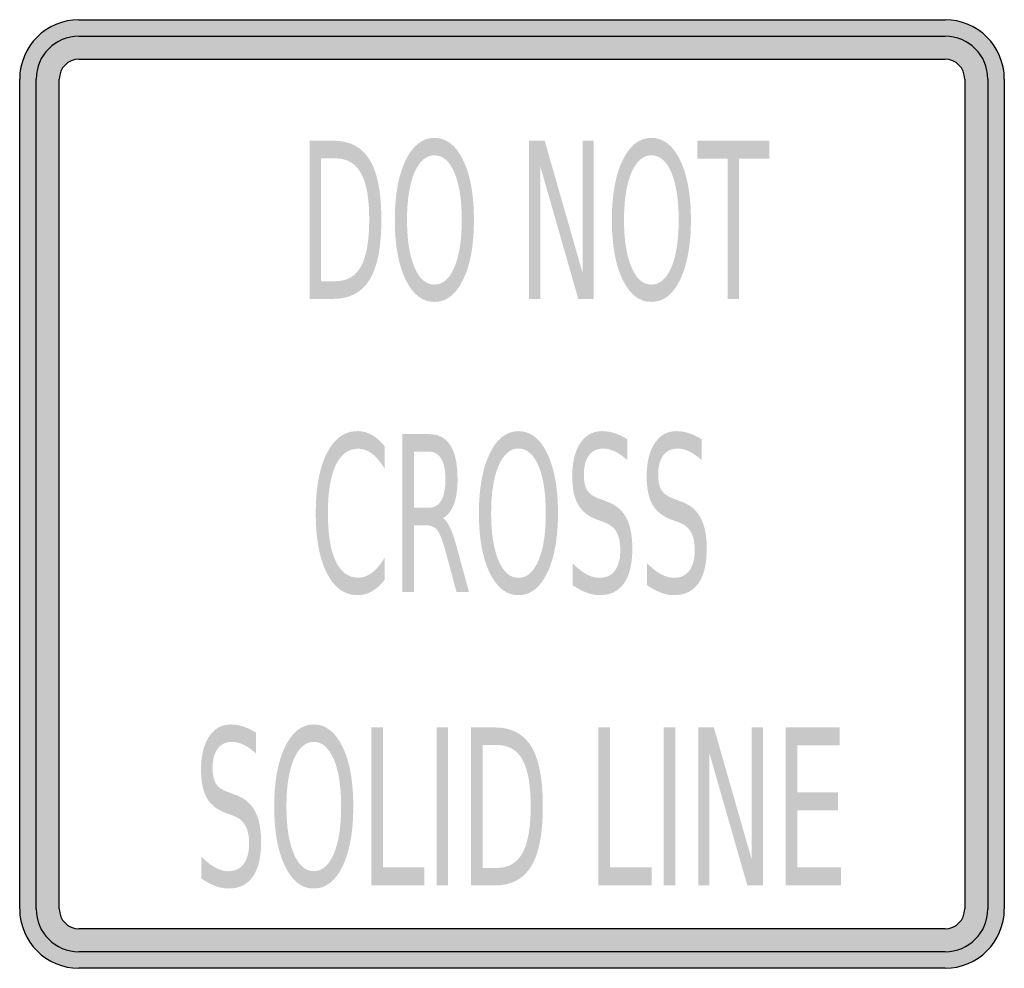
# Model space of a CAD drawing. Header units: inches. Extents: x -0.5 to 0.5, y -0.48 to 0.48.
import ezdxf

# ---------------------------------------------------------------- set-up
doc = ezdxf.new("R2010")
doc.units = ezdxf.units.IN
doc.header["$MEASUREMENT"] = 0

msp = doc.modelspace()

# ---------------------------------------------------------------- hatches: boundary and pattern name
h = msp.add_hatch(color=7)
h.paths.add_polyline_path([(-0.5, -0.4217), (-0.5, 0.4217), (-0.4995, 0.4298), (-0.4978, 0.4377), (-0.4953, 0.4452), (-0.4918, 0.4522), (-0.4875, 0.4585), (-0.4823, 0.4643), (-0.4765, 0.4693), (-0.4702, 0.4737), (-0.4632, 0.4772), (-0.4558, 0.4798), (-0.448, 0.4813), (-0.4398, 0.482), (0.4398, 0.482), (0.448, 0.4813), (0.4558, 0.4798), (0.4632, 0.4772), (0.4702, 0.4737), (0.4765, 0.4693), (0.4823, 0.4643), (0.4875, 0.4585), (0.4918, 0.4522), (0.4953, 0.4452), (0.4978, 0.4377), (0.4995, 0.4298), (0.5, 0.4217), (0.5, -0.4217), (0.4995, -0.4298), (0.4978, -0.4377), (0.4953, -0.4452), (0.4918, -0.4522), (0.4875, -0.4585), (0.4823, -0.4643), (0.4765, -0.4693), (0.4702, -0.4737), (0.4632, -0.4772), (0.4558, -0.4798), (0.448, -0.4813), (0.4398, -0.482), (-0.4398, -0.482), (-0.448, -0.4813), (-0.4558, -0.4798), (-0.4632, -0.4772), (-0.4702, -0.4737), (-0.4765, -0.4693), (-0.4823, -0.4643), (-0.4875, -0.4585), (-0.4918, -0.4522), (-0.4953, -0.4452), (-0.4978, -0.4377), (-0.4995, -0.4298), (-0.5, -0.4217)])
h.paths.add_polyline_path([(-0.4598, -0.4217), (-0.4598, 0.4217), (-0.4597, 0.4243), (-0.4592, 0.427), (-0.4583, 0.4295), (-0.4572, 0.4318), (-0.454, 0.4358), (-0.4498, 0.439), (-0.4475, 0.4402), (-0.4452, 0.441), (-0.4425, 0.4415), (-0.4398, 0.4418), (0.4398, 0.4418), (0.4425, 0.4415), (0.4452, 0.441), (0.4475, 0.4402), (0.4498, 0.439), (0.454, 0.4358), (0.4572, 0.4318), (0.4583, 0.4295), (0.4592, 0.427), (0.4597, 0.4243), (0.4598, 0.4217), (0.4598, -0.4217), (0.4597, -0.4245), (0.4592, -0.427), (0.4583, -0.4295), (0.4572, -0.4318), (0.454, -0.4358), (0.4498, -0.439), (0.4475, -0.4402), (0.4452, -0.441), (0.4425, -0.4417), (0.4398, -0.4418), (-0.4398, -0.4418), (-0.4425, -0.4417), (-0.4452, -0.441), (-0.4475, -0.4402), (-0.4498, -0.439), (-0.454, -0.4358), (-0.4572, -0.4318), (-0.4583, -0.4295), (-0.4592, -0.427), (-0.4597, -0.4245), (-0.4598, -0.4217)], flags=0)
h = msp.add_hatch(color=7)
edge = h.paths.add_edge_path()
edge.add_spline(control_points=[(-0.0788, 0.3619), (-0.0666, 0.3619), (-0.0569, 0.3543), (-0.0496, 0.3392), (-0.0423, 0.3241), (-0.0387, 0.3039), (-0.0387, 0.2785), (-0.0387, 0.2531), (-0.0423, 0.2329), (-0.0496, 0.2178), (-0.0569, 0.2027), (-0.0666, 0.1952), (-0.0788, 0.1952), (-0.091, 0.1952), (-0.1007, 0.2027), (-0.108, 0.2178), (-0.1153, 0.2328), (-0.119, 0.2531), (-0.119, 0.2785), (-0.119, 0.3039), (-0.1153, 0.3241), (-0.108, 0.3392), (-0.1007, 0.3543), (-0.091, 0.3619), (-0.0788, 0.3619)], knot_values=[0, 0, 0, 0, 1, 1, 1, 2, 2, 2, 3, 3, 3, 4, 4, 4, 5, 5, 5, 6, 6, 6, 7, 7, 7, 8, 8, 8, 8], degree=3, periodic=0)
edge = h.paths.add_edge_path(flags=0)
edge.add_spline(control_points=[(-0.0788, 0.3442), (-0.0873, 0.3442), (-0.0941, 0.3383), (-0.0991, 0.3266), (-0.1041, 0.3148), (-0.1066, 0.2988), (-0.1066, 0.2785), (-0.1066, 0.2582), (-0.1041, 0.2422), (-0.0991, 0.2305), (-0.0941, 0.2187), (-0.0873, 0.2128), (-0.0788, 0.2128), (-0.0703, 0.2128), (-0.0635, 0.2187), (-0.0585, 0.2305), (-0.0535, 0.2422), (-0.051, 0.2582), (-0.051, 0.2785), (-0.051, 0.2988), (-0.0535, 0.3148), (-0.0585, 0.3266), (-0.0635, 0.3383), (-0.0703, 0.3442), (-0.0788, 0.3442)], knot_values=[0, 0, 0, 0, 1, 1, 1, 2, 2, 2, 3, 3, 3, 4, 4, 4, 5, 5, 5, 6, 6, 6, 7, 7, 7, 8, 8, 8, 8], degree=3, periodic=0)
h = msp.add_hatch(color=7)
edge = h.paths.add_edge_path()
edge.add_spline(control_points=[(0.1416, 0.3619), (0.1538, 0.3619), (0.1635, 0.3543), (0.1708, 0.3392), (0.178, 0.3241), (0.1817, 0.3039), (0.1817, 0.2785), (0.1817, 0.2531), (0.178, 0.2329), (0.1708, 0.2178), (0.1635, 0.2027), (0.1538, 0.1952), (0.1416, 0.1952), (0.1294, 0.1952), (0.1197, 0.2027), (0.1124, 0.2178), (0.1051, 0.2328), (0.1014, 0.2531), (0.1014, 0.2785), (0.1014, 0.3039), (0.1051, 0.3241), (0.1124, 0.3392), (0.1197, 0.3543), (0.1294, 0.3619), (0.1416, 0.3619)], knot_values=[0, 0, 0, 0, 1, 1, 1, 2, 2, 2, 3, 3, 3, 4, 4, 4, 5, 5, 5, 6, 6, 6, 7, 7, 7, 8, 8, 8, 8], degree=3, periodic=0)
edge = h.paths.add_edge_path(flags=0)
edge.add_spline(control_points=[(0.1416, 0.3442), (0.1331, 0.3442), (0.1263, 0.3383), (0.1213, 0.3266), (0.1163, 0.3148), (0.1138, 0.2988), (0.1138, 0.2785), (0.1138, 0.2582), (0.1163, 0.2422), (0.1213, 0.2305), (0.1263, 0.2187), (0.1331, 0.2128), (0.1416, 0.2128), (0.1501, 0.2128), (0.1569, 0.2187), (0.1619, 0.2305), (0.1668, 0.2422), (0.1693, 0.2582), (0.1693, 0.2785), (0.1693, 0.2988), (0.1668, 0.3148), (0.1619, 0.3266), (0.1569, 0.3383), (0.1501, 0.3442), (0.1416, 0.3442)], knot_values=[0, 0, 0, 0, 1, 1, 1, 2, 2, 2, 3, 3, 3, 4, 4, 4, 5, 5, 5, 6, 6, 6, 7, 7, 7, 8, 8, 8, 8], degree=3, periodic=0)
h = msp.add_hatch(color=7)
edge = h.paths.add_edge_path()
edge.add_line((-0.2056, 0.359), (-0.1815, 0.359))
edge.add_spline(control_points=[(-0.1815, 0.359), (-0.1647, 0.359), (-0.1523, 0.3525), (-0.1445, 0.3395), (-0.1366, 0.3266), (-0.1327, 0.3063), (-0.1327, 0.2788), (-0.1327, 0.2511), (-0.1367, 0.2308), (-0.1446, 0.2178), (-0.1525, 0.2048), (-0.1648, 0.1983), (-0.1815, 0.1983)], knot_values=[0, 0, 0, 0, 1, 1, 1, 2, 2, 2, 3, 3, 3, 4, 4, 4, 4], degree=3, periodic=0)
edge.add_line((-0.1815, 0.1983), (-0.2056, 0.1983))
edge.add_line((-0.2056, 0.1983), (-0.2056, 0.359))
edge = h.paths.add_edge_path(flags=0)
edge.add_line((-0.1939, 0.3411), (-0.1939, 0.2162))
edge.add_line((-0.1939, 0.2162), (-0.1797, 0.2162))
edge.add_spline(control_points=[(-0.1797, 0.2162), (-0.1677, 0.2162), (-0.159, 0.2212), (-0.1534, 0.2312), (-0.1478, 0.2413), (-0.145, 0.2571), (-0.145, 0.2788), (-0.145, 0.3003), (-0.1478, 0.3161), (-0.1534, 0.3261), (-0.159, 0.3361), (-0.1677, 0.3411), (-0.1797, 0.3411)], knot_values=[0, 0, 0, 0, 1, 1, 1, 2, 2, 2, 3, 3, 3, 4, 4, 4, 4], degree=3, periodic=0)
edge.add_line((-0.1797, 0.3411), (-0.1939, 0.3411))
for points in [[(0.0174, 0.359), (0.0332, 0.359), (0.0717, 0.2246), (0.0717, 0.359), (0.0831, 0.359), (0.0831, 0.1983), (0.0673, 0.1983), (0.0288, 0.3327), (0.0288, 0.1983), (0.0174, 0.1983), (0.0174, 0.359)], [(0.1881, 0.359), (0.2614, 0.359), (0.2614, 0.3407), (0.2306, 0.3407), (0.2306, 0.1983), (0.2189, 0.1983), (0.2189, 0.3407), (0.1881, 0.3407), (0.1881, 0.359)], [(-0.1429, -0.2372), (-0.1311, -0.2372), (-0.1311, -0.3795), (-0.0889, -0.3795), (-0.0889, -0.3978), (-0.1429, -0.3978), (-0.1429, -0.2372)], [(-0.0766, -0.2372), (-0.0649, -0.2372), (-0.0649, -0.3978), (-0.0766, -0.3978), (-0.0766, -0.2372)], [(0.0878, -0.2372), (0.0996, -0.2372), (0.0996, -0.3795), (0.1418, -0.3795), (0.1418, -0.3978), (0.0878, -0.3978), (0.0878, -0.2372)], [(0.1541, -0.2372), (0.1658, -0.2372), (0.1658, -0.3978), (0.1541, -0.3978), (0.1541, -0.2372)], [(0.1891, -0.2372), (0.205, -0.2372), (0.2435, -0.3716), (0.2435, -0.2372), (0.2548, -0.2372), (0.2548, -0.3978), (0.239, -0.3978), (0.2005, -0.2634), (0.2005, -0.3978), (0.1891, -0.3978), (0.1891, -0.2372)], [(0.2781, -0.2372), (0.3329, -0.2372), (0.3329, -0.2554), (0.2899, -0.2554), (0.2899, -0.303), (0.3312, -0.303), (0.3312, -0.3213), (0.2899, -0.3213), (0.2899, -0.3795), (0.334, -0.3795), (0.334, -0.3978), (0.2781, -0.3978), (0.2781, -0.2372)]]:
    msp.add_hatch(color=7).paths.add_polyline_path(points)
h = msp.add_hatch(color=7)
edge = h.paths.add_edge_path()
edge.add_line((-0.1294, 0.0486), (-0.1294, 0.0256))
edge.add_spline(control_points=[(-0.1294, 0.0256), (-0.1334, 0.0325), (-0.1376, 0.0376), (-0.1421, 0.0409), (-0.1465, 0.0443), (-0.1513, 0.046), (-0.1563, 0.046), (-0.1662, 0.046), (-0.1738, 0.0404), (-0.1791, 0.0291), (-0.1844, 0.0179), (-0.187, 0.0017), (-0.187, -0.0195), (-0.187, -0.0407), (-0.1844, -0.0569), (-0.1791, -0.0681), (-0.1738, -0.0794), (-0.1662, -0.085), (-0.1563, -0.085), (-0.1513, -0.085), (-0.1465, -0.0833), (-0.1421, -0.0799), (-0.1376, -0.0765), (-0.1334, -0.0715), (-0.1294, -0.0646)], knot_values=[0, 0, 0, 0, 1, 1, 1, 2, 2, 2, 3, 3, 3, 4, 4, 4, 5, 5, 5, 6, 6, 6, 7, 7, 7, 8, 8, 8, 8], degree=3, periodic=0)
edge.add_line((-0.1294, -0.0646), (-0.1294, -0.0873))
edge.add_spline(control_points=[(-0.1294, -0.0873), (-0.1335, -0.0925), (-0.1378, -0.0964), (-0.1424, -0.099), (-0.147, -0.1016), (-0.1519, -0.1028), (-0.157, -0.1028), (-0.1701, -0.1028), (-0.1805, -0.0954), (-0.188, -0.0805), (-0.1956, -0.0656), (-0.1993, -0.0453), (-0.1993, -0.0195), (-0.1993, 0.0063), (-0.1956, 0.0266), (-0.188, 0.0415), (-0.1805, 0.0564), (-0.1701, 0.0639), (-0.157, 0.0639), (-0.1518, 0.0639), (-0.1469, 0.0626), (-0.1423, 0.06), (-0.1377, 0.0575), (-0.1334, 0.0537), (-0.1294, 0.0486)], knot_values=[0, 0, 0, 0, 1, 1, 1, 2, 2, 2, 3, 3, 3, 4, 4, 4, 5, 5, 5, 6, 6, 6, 7, 7, 7, 8, 8, 8, 8], degree=3, periodic=0)
h = msp.add_hatch(color=7)
edge = h.paths.add_edge_path()
edge.add_spline(control_points=[(-0.0701, -0.0244), (-0.0676, -0.026), (-0.0651, -0.0293), (-0.0628, -0.0345), (-0.0604, -0.0397), (-0.058, -0.0468), (-0.0556, -0.0558)], knot_values=[0, 0, 0, 0, 1, 1, 1, 2, 2, 2, 2], degree=3, periodic=0)
edge.add_line((-0.0556, -0.0558), (-0.0437, -0.0997))
edge.add_line((-0.0437, -0.0997), (-0.0563, -0.0997))
edge.add_line((-0.0563, -0.0997), (-0.0674, -0.0585))
edge.add_spline(control_points=[(-0.0674, -0.0585), (-0.0703, -0.0477), (-0.073, -0.0406), (-0.0757, -0.0371), (-0.0784, -0.0336), (-0.0821, -0.0318), (-0.0867, -0.0318)], knot_values=[0, 0, 0, 0, 1, 1, 1, 2, 2, 2, 2], degree=3, periodic=0)
edge.add_line((-0.0867, -0.0318), (-0.0995, -0.0318))
edge.add_line((-0.0995, -0.0318), (-0.0995, -0.0997))
edge.add_line((-0.0995, -0.0997), (-0.1113, -0.0997))
edge.add_line((-0.1113, -0.0997), (-0.1113, 0.0609))
edge.add_line((-0.1113, 0.0609), (-0.0848, 0.0609))
edge.add_spline(control_points=[(-0.0848, 0.0609), (-0.0748, 0.0609), (-0.0674, 0.0571), (-0.0626, 0.0494), (-0.0577, 0.0418), (-0.0553, 0.0302), (-0.0553, 0.0147), (-0.0553, 0.0046), (-0.0565, -0.0038), (-0.059, -0.0105), (-0.0616, -0.0172), (-0.0653, -0.0218), (-0.0701, -0.0244)], knot_values=[0, 0, 0, 0, 1, 1, 1, 2, 2, 2, 3, 3, 3, 4, 4, 4, 4], degree=3, periodic=0)
edge = h.paths.add_edge_path(flags=0)
edge.add_line((-0.0995, 0.0431), (-0.0995, -0.014))
edge.add_line((-0.0995, -0.014), (-0.0848, -0.014))
edge.add_spline(control_points=[(-0.0848, -0.014), (-0.0791, -0.014), (-0.0748, -0.0115), (-0.0719, -0.0067), (-0.069, -0.0018), (-0.0676, 0.0053), (-0.0676, 0.0147), (-0.0676, 0.0241), (-0.069, 0.0312), (-0.0719, 0.0359), (-0.0748, 0.0407), (-0.0791, 0.0431), (-0.0848, 0.0431)], knot_values=[0, 0, 0, 0, 1, 1, 1, 2, 2, 2, 3, 3, 3, 4, 4, 4, 4], degree=3, periodic=0)
edge.add_line((-0.0848, 0.0431), (-0.0995, 0.0431))
h = msp.add_hatch(color=7)
edge = h.paths.add_edge_path()
edge.add_spline(control_points=[(0.0066, 0.0639), (0.0188, 0.0639), (0.0285, 0.0563), (0.0358, 0.0412), (0.043, 0.0261), (0.0467, 0.0058), (0.0467, -0.0195), (0.0467, -0.0449), (0.043, -0.0651), (0.0358, -0.0802), (0.0285, -0.0953), (0.0188, -0.1028), (0.0066, -0.1028), (-0.0056, -0.1028), (-0.0153, -0.0953), (-0.0226, -0.0802), (-0.0299, -0.0652), (-0.0336, -0.0449), (-0.0336, -0.0195), (-0.0336, 0.0058), (-0.0299, 0.0261), (-0.0226, 0.0412), (-0.0153, 0.0563), (-0.0056, 0.0639), (0.0066, 0.0639)], knot_values=[0, 0, 0, 0, 1, 1, 1, 2, 2, 2, 3, 3, 3, 4, 4, 4, 5, 5, 5, 6, 6, 6, 7, 7, 7, 8, 8, 8, 8], degree=3, periodic=0)
edge = h.paths.add_edge_path(flags=0)
edge.add_spline(control_points=[(0.0066, 0.0462), (-0.0019, 0.0462), (-0.0087, 0.0403), (-0.0137, 0.0286), (-0.0187, 0.0168), (-0.0212, 0.0008), (-0.0212, -0.0195), (-0.0212, -0.0398), (-0.0187, -0.0558), (-0.0137, -0.0675), (-0.0087, -0.0793), (-0.0019, -0.0852), (0.0066, -0.0852), (0.0151, -0.0852), (0.0219, -0.0793), (0.0269, -0.0675), (0.0319, -0.0558), (0.0343, -0.0398), (0.0343, -0.0195), (0.0343, 0.0008), (0.0319, 0.0168), (0.0269, 0.0286), (0.0219, 0.0403), (0.0151, 0.0462), (0.0066, 0.0462)], knot_values=[0, 0, 0, 0, 1, 1, 1, 2, 2, 2, 3, 3, 3, 4, 4, 4, 5, 5, 5, 6, 6, 6, 7, 7, 7, 8, 8, 8, 8], degree=3, periodic=0)
h = msp.add_hatch(color=7)
edge = h.paths.add_edge_path()
edge.add_line((0.117, 0.0557), (0.117, 0.0345))
edge.add_spline(control_points=[(0.117, 0.0345), (0.1126, 0.0384), (0.1084, 0.0414), (0.1044, 0.0433), (0.1004, 0.0452), (0.0966, 0.0462), (0.093, 0.0462), (0.0866, 0.0462), (0.0816, 0.0439), (0.0782, 0.0393), (0.0747, 0.0347), (0.073, 0.0282), (0.073, 0.0197), (0.073, 0.0126), (0.0741, 0.0073), (0.0764, 0.0036), (0.0787, 0), (0.0831, -0.0029), (0.0896, -0.0051)], knot_values=[0, 0, 0, 0, 1, 1, 1, 2, 2, 2, 3, 3, 3, 4, 4, 4, 5, 5, 5, 6, 6, 6, 6], degree=3, periodic=0)
edge.add_line((0.0896, -0.0051), (0.0966, -0.0078))
edge.add_spline(control_points=[(0.0966, -0.0078), (0.1054, -0.0109), (0.1118, -0.0163), (0.116, -0.0241), (0.1201, -0.0319), (0.1222, -0.0423), (0.1222, -0.0554), (0.1222, -0.071), (0.1194, -0.0828), (0.1138, -0.0908), (0.1082, -0.0988), (0.0999, -0.1028), (0.089, -0.1028), (0.0849, -0.1028), (0.0805, -0.102), (0.0759, -0.1003), (0.0713, -0.0985), (0.0665, -0.096), (0.0615, -0.0926)], knot_values=[0, 0, 0, 0, 1, 1, 1, 2, 2, 2, 3, 3, 3, 4, 4, 4, 5, 5, 5, 6, 6, 6, 6], degree=3, periodic=0)
edge.add_line((0.0615, -0.0926), (0.0615, -0.0702))
edge.add_spline(control_points=[(0.0615, -0.0702), (0.0663, -0.0752), (0.071, -0.0789), (0.0755, -0.0814), (0.0801, -0.0839), (0.0846, -0.0852), (0.089, -0.0852), (0.0957, -0.0852), (0.1009, -0.0828), (0.1045, -0.0779), (0.1082, -0.073), (0.11, -0.066), (0.11, -0.057), (0.11, -0.0491), (0.1087, -0.0429), (0.1061, -0.0385), (0.1035, -0.034), (0.0992, -0.0307), (0.0932, -0.0285)], knot_values=[0, 0, 0, 0, 1, 1, 1, 2, 2, 2, 3, 3, 3, 4, 4, 4, 5, 5, 5, 6, 6, 6, 6], degree=3, periodic=0)
edge.add_line((0.0932, -0.0285), (0.0861, -0.0259))
edge.add_spline(control_points=[(0.0861, -0.0259), (0.0773, -0.0227), (0.0709, -0.0176), (0.0671, -0.0107), (0.0632, -0.0038), (0.0612, 0.0057), (0.0612, 0.018), (0.0612, 0.0322), (0.0639, 0.0434), (0.0693, 0.0516), (0.0747, 0.0598), (0.0821, 0.0639), (0.0916, 0.0639), (0.0957, 0.0639), (0.0999, 0.0632), (0.1041, 0.0618), (0.1083, 0.0604), (0.1126, 0.0584), (0.117, 0.0557)], knot_values=[0, 0, 0, 0, 1, 1, 1, 2, 2, 2, 3, 3, 3, 4, 4, 4, 5, 5, 5, 6, 6, 6, 6], degree=3, periodic=0)
h = msp.add_hatch(color=7)
edge = h.paths.add_edge_path()
edge.add_line((0.1925, 0.0557), (0.1925, 0.0345))
edge.add_spline(control_points=[(0.1925, 0.0345), (0.1881, 0.0384), (0.1839, 0.0414), (0.1799, 0.0433), (0.176, 0.0452), (0.1722, 0.0462), (0.1685, 0.0462), (0.1621, 0.0462), (0.1572, 0.0439), (0.1537, 0.0393), (0.1502, 0.0347), (0.1485, 0.0282), (0.1485, 0.0197), (0.1485, 0.0126), (0.1497, 0.0073), (0.152, 0.0036), (0.1543, 0), (0.1586, -0.0029), (0.1651, -0.0051)], knot_values=[0, 0, 0, 0, 1, 1, 1, 2, 2, 2, 3, 3, 3, 4, 4, 4, 5, 5, 5, 6, 6, 6, 6], degree=3, periodic=0)
edge.add_line((0.1651, -0.0051), (0.1721, -0.0078))
edge.add_spline(control_points=[(0.1721, -0.0078), (0.1809, -0.0109), (0.1874, -0.0163), (0.1915, -0.0241), (0.1957, -0.0319), (0.1978, -0.0423), (0.1978, -0.0554), (0.1978, -0.071), (0.195, -0.0828), (0.1893, -0.0908), (0.1837, -0.0988), (0.1755, -0.1028), (0.1646, -0.1028), (0.1604, -0.1028), (0.1561, -0.102), (0.1514, -0.1003), (0.1468, -0.0985), (0.142, -0.096), (0.1371, -0.0926)], knot_values=[0, 0, 0, 0, 1, 1, 1, 2, 2, 2, 3, 3, 3, 4, 4, 4, 5, 5, 5, 6, 6, 6, 6], degree=3, periodic=0)
edge.add_line((0.1371, -0.0926), (0.1371, -0.0702))
edge.add_spline(control_points=[(0.1371, -0.0702), (0.1419, -0.0752), (0.1465, -0.0789), (0.1511, -0.0814), (0.1556, -0.0839), (0.1601, -0.0852), (0.1646, -0.0852), (0.1713, -0.0852), (0.1764, -0.0828), (0.1801, -0.0779), (0.1837, -0.073), (0.1856, -0.066), (0.1856, -0.057), (0.1856, -0.0491), (0.1843, -0.0429), (0.1816, -0.0385), (0.179, -0.034), (0.1747, -0.0307), (0.1687, -0.0285)], knot_values=[0, 0, 0, 0, 1, 1, 1, 2, 2, 2, 3, 3, 3, 4, 4, 4, 5, 5, 5, 6, 6, 6, 6], degree=3, periodic=0)
edge.add_line((0.1687, -0.0285), (0.1616, -0.0259))
edge.add_spline(control_points=[(0.1616, -0.0259), (0.1528, -0.0227), (0.1465, -0.0176), (0.1426, -0.0107), (0.1387, -0.0038), (0.1368, 0.0057), (0.1368, 0.018), (0.1368, 0.0322), (0.1395, 0.0434), (0.1449, 0.0516), (0.1503, 0.0598), (0.1577, 0.0639), (0.1672, 0.0639), (0.1713, 0.0639), (0.1754, 0.0632), (0.1796, 0.0618), (0.1838, 0.0604), (0.1881, 0.0584), (0.1925, 0.0557)], knot_values=[0, 0, 0, 0, 1, 1, 1, 2, 2, 2, 3, 3, 3, 4, 4, 4, 5, 5, 5, 6, 6, 6, 6], degree=3, periodic=0)
h = msp.add_hatch(color=7)
edge = h.paths.add_edge_path()
edge.add_line((-0.2601, -0.2424), (-0.2601, -0.2636))
edge.add_spline(control_points=[(-0.2601, -0.2636), (-0.2645, -0.2597), (-0.2687, -0.2567), (-0.2726, -0.2548), (-0.2766, -0.2529), (-0.2804, -0.2519), (-0.2841, -0.2519), (-0.2905, -0.2519), (-0.2954, -0.2542), (-0.2989, -0.2588), (-0.3024, -0.2634), (-0.3041, -0.2699), (-0.3041, -0.2784), (-0.3041, -0.2855), (-0.3029, -0.2908), (-0.3006, -0.2945), (-0.2983, -0.2981), (-0.294, -0.301), (-0.2875, -0.3032)], knot_values=[0, 0, 0, 0, 1, 1, 1, 2, 2, 2, 3, 3, 3, 4, 4, 4, 5, 5, 5, 6, 6, 6, 6], degree=3, periodic=0)
edge.add_line((-0.2875, -0.3032), (-0.2805, -0.3059))
edge.add_spline(control_points=[(-0.2805, -0.3059), (-0.2717, -0.309), (-0.2652, -0.3144), (-0.2611, -0.3222), (-0.2569, -0.33), (-0.2548, -0.3404), (-0.2548, -0.3535), (-0.2548, -0.3691), (-0.2576, -0.3809), (-0.2632, -0.3889), (-0.2689, -0.3969), (-0.2771, -0.4009), (-0.288, -0.4009), (-0.2921, -0.4009), (-0.2965, -0.4001), (-0.3011, -0.3984), (-0.3058, -0.3966), (-0.3106, -0.3941), (-0.3155, -0.3907)], knot_values=[0, 0, 0, 0, 1, 1, 1, 2, 2, 2, 3, 3, 3, 4, 4, 4, 5, 5, 5, 6, 6, 6, 6], degree=3, periodic=0)
edge.add_line((-0.3155, -0.3907), (-0.3155, -0.3683))
edge.add_spline(control_points=[(-0.3155, -0.3683), (-0.3107, -0.3733), (-0.3061, -0.377), (-0.3015, -0.3795), (-0.2969, -0.382), (-0.2924, -0.3833), (-0.288, -0.3833), (-0.2813, -0.3833), (-0.2762, -0.3809), (-0.2725, -0.376), (-0.2689, -0.3711), (-0.267, -0.3641), (-0.267, -0.3551), (-0.267, -0.3472), (-0.2683, -0.341), (-0.271, -0.3366), (-0.2736, -0.3321), (-0.2779, -0.3288), (-0.2839, -0.3266)], knot_values=[0, 0, 0, 0, 1, 1, 1, 2, 2, 2, 3, 3, 3, 4, 4, 4, 5, 5, 5, 6, 6, 6, 6], degree=3, periodic=0)
edge.add_line((-0.2839, -0.3266), (-0.291, -0.324))
edge.add_spline(control_points=[(-0.291, -0.324), (-0.2998, -0.3208), (-0.3061, -0.3157), (-0.31, -0.3088), (-0.3139, -0.3019), (-0.3158, -0.2924), (-0.3158, -0.2801), (-0.3158, -0.2659), (-0.3131, -0.2547), (-0.3077, -0.2465), (-0.3023, -0.2383), (-0.2949, -0.2342), (-0.2854, -0.2342), (-0.2813, -0.2342), (-0.2772, -0.2349), (-0.273, -0.2363), (-0.2687, -0.2377), (-0.2644, -0.2397), (-0.2601, -0.2424)], knot_values=[0, 0, 0, 0, 1, 1, 1, 2, 2, 2, 3, 3, 3, 4, 4, 4, 5, 5, 5, 6, 6, 6, 6], degree=3, periodic=0)
h = msp.add_hatch(color=7)
edge = h.paths.add_edge_path()
edge.add_spline(control_points=[(-0.2013, -0.2342), (-0.1891, -0.2342), (-0.1794, -0.2418), (-0.1721, -0.2569), (-0.1648, -0.272), (-0.1612, -0.2923), (-0.1612, -0.3177), (-0.1612, -0.343), (-0.1648, -0.3632), (-0.1721, -0.3783), (-0.1794, -0.3934), (-0.1891, -0.4009), (-0.2013, -0.4009), (-0.2135, -0.4009), (-0.2232, -0.3934), (-0.2305, -0.3783), (-0.2378, -0.3633), (-0.2415, -0.343), (-0.2415, -0.3177), (-0.2415, -0.2923), (-0.2378, -0.272), (-0.2305, -0.2569), (-0.2232, -0.2418), (-0.2135, -0.2342), (-0.2013, -0.2342)], knot_values=[0, 0, 0, 0, 1, 1, 1, 2, 2, 2, 3, 3, 3, 4, 4, 4, 5, 5, 5, 6, 6, 6, 7, 7, 7, 8, 8, 8, 8], degree=3, periodic=0)
edge = h.paths.add_edge_path(flags=0)
edge.add_spline(control_points=[(-0.2013, -0.2519), (-0.2098, -0.2519), (-0.2166, -0.2578), (-0.2216, -0.2695), (-0.2266, -0.2813), (-0.2291, -0.2973), (-0.2291, -0.3177), (-0.2291, -0.3379), (-0.2266, -0.3539), (-0.2216, -0.3656), (-0.2166, -0.3774), (-0.2098, -0.3833), (-0.2013, -0.3833), (-0.1928, -0.3833), (-0.186, -0.3774), (-0.181, -0.3656), (-0.176, -0.3539), (-0.1735, -0.3379), (-0.1735, -0.3177), (-0.1735, -0.2973), (-0.176, -0.2813), (-0.181, -0.2695), (-0.186, -0.2578), (-0.1928, -0.2519), (-0.2013, -0.2519)], knot_values=[0, 0, 0, 0, 1, 1, 1, 2, 2, 2, 3, 3, 3, 4, 4, 4, 5, 5, 5, 6, 6, 6, 7, 7, 7, 8, 8, 8, 8], degree=3, periodic=0)
h = msp.add_hatch(color=7)
edge = h.paths.add_edge_path()
edge.add_line((-0.0416, -0.2372), (-0.0175, -0.2372))
edge.add_spline(control_points=[(-0.0175, -0.2372), (-0.0006, -0.2372), (0.0117, -0.2436), (0.0196, -0.2566), (0.0274, -0.2695), (0.0313, -0.2898), (0.0313, -0.3173), (0.0313, -0.345), (0.0274, -0.3654), (0.0195, -0.3783), (0.0116, -0.3913), (-0.0007, -0.3978), (-0.0175, -0.3978)], knot_values=[0, 0, 0, 0, 1, 1, 1, 2, 2, 2, 3, 3, 3, 4, 4, 4, 4], degree=3, periodic=0)
edge.add_line((-0.0175, -0.3978), (-0.0416, -0.3978))
edge.add_line((-0.0416, -0.3978), (-0.0416, -0.2372))
edge = h.paths.add_edge_path(flags=0)
edge.add_line((-0.0298, -0.255), (-0.0298, -0.38))
edge.add_line((-0.0298, -0.38), (-0.0157, -0.38))
edge.add_spline(control_points=[(-0.0157, -0.38), (-0.0037, -0.38), (0.0051, -0.3749), (0.0106, -0.3649), (0.0162, -0.3548), (0.019, -0.339), (0.019, -0.3173), (0.019, -0.2958), (0.0162, -0.28), (0.0106, -0.27), (0.0051, -0.26), (-0.0037, -0.255), (-0.0157, -0.255)], knot_values=[0, 0, 0, 0, 1, 1, 1, 2, 2, 2, 3, 3, 3, 4, 4, 4, 4], degree=3, periodic=0)
edge.add_line((-0.0157, -0.255), (-0.0298, -0.255))

# ---------------------------------------------------------------- linework, layer by layer
at = {"color": 7}
for p, q in [((-0.4398, 0.4819), (0.4398, 0.4819)), ((-0.4398, 0.4652), (0.4398, 0.4652)), ((-0.4398, 0.4418), (0.4398, 0.4418)), ((-0.5, -0.4217), (-0.5, 0.4217)), ((-0.4833, -0.4217), (-0.4833, 0.4217)), ((-0.4598, -0.4217), (-0.4598, 0.4217)), ((0.4598, 0.4217), (0.4598, -0.4217)), ((0.4832, 0.4217), (0.4832, -0.4217)), ((0.5, 0.4217), (0.5, -0.4217)), ((0.4398, -0.4418), (-0.4398, -0.4418)), ((0.4398, -0.4652), (-0.4398, -0.4652)), ((0.4398, -0.4819), (-0.4398, -0.4819))]:
    msp.add_line(p, q, dxfattribs=at)
for points in [[(-0.4398, 0.4819), (-0.473, 0.4819), (-0.5, 0.455), (-0.5, 0.4217)], [(0.5, 0.4217), (0.5, 0.455), (0.473, 0.4819), (0.4398, 0.4819)], [(-0.4398, 0.4652), (-0.4638, 0.4652), (-0.4833, 0.4457), (-0.4833, 0.4217)], [(0.4833, 0.4217), (0.4833, 0.4457), (0.4638, 0.4652), (0.4398, 0.4652)], [(-0.4398, 0.4418), (-0.4508, 0.4418), (-0.4598, 0.4328), (-0.4598, 0.4217)], [(0.4598, 0.4217), (0.4598, 0.4328), (0.4508, 0.4418), (0.4398, 0.4418)], [(-0.5, -0.4217), (-0.5, -0.455), (-0.473, -0.4819), (-0.4398, -0.4819)], [(-0.4833, -0.4217), (-0.4833, -0.4457), (-0.4638, -0.4652), (-0.4398, -0.4652)], [(-0.4598, -0.4217), (-0.4598, -0.4328), (-0.4508, -0.4418), (-0.4398, -0.4418)], [(0.4398, -0.4819), (0.473, -0.4819), (0.5, -0.455), (0.5, -0.4217)], [(0.4398, -0.4652), (0.4638, -0.4652), (0.4833, -0.4457), (0.4833, -0.4217)], [(0.4398, -0.4418), (0.4508, -0.4418), (0.4598, -0.4328), (0.4598, -0.4217)]]:
    msp.add_open_spline(points, degree=3, dxfattribs=at)

doc.saveas('drawing.dxf')
